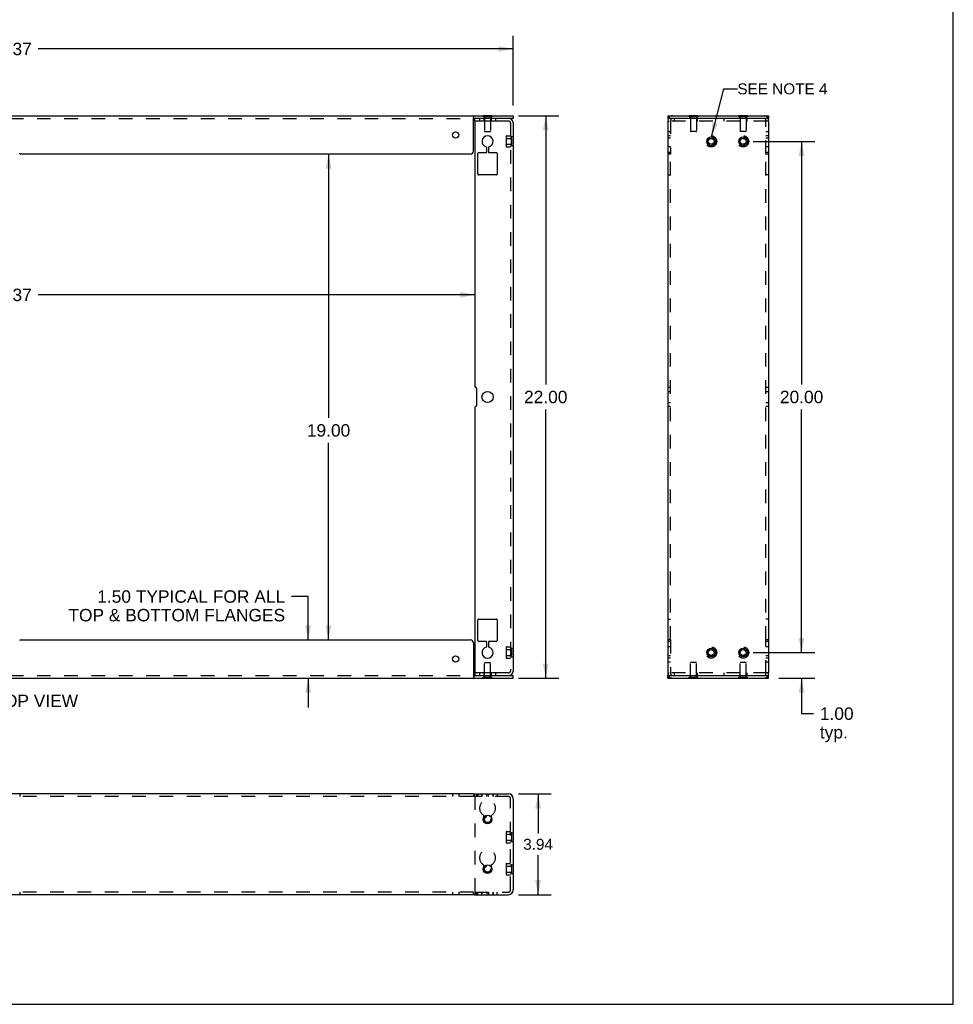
# Model space of a CAD drawing. Header units: inches. Extents: x 0 to 97.1, y 0 to 62.9.
# Tile 12 of 13: x 60.6 to 97.1, y 0 to 38.5. Entities that reach past the tile are written whole.
import ezdxf

# ---------------------------------------------------------------- set-up
doc = ezdxf.new("R2010")
doc.units = ezdxf.units.IN
doc.header["$LTSCALE"] = 5.342857
doc.header["$MEASUREMENT"] = 0
doc.linetypes.add('HIDDEN', pattern=[0.2, 0.1, -0.1])
doc.layers.get('0').update_dxf_attribs({"linetype": 'CONTINUOUS'})
doc.layers.add('DEFAULT_2', color=8, linetype='HIDDEN')
doc.layers.add('DIMENSIONS', color=7, linetype='CONTINUOUS')
doc.styles.get("Standard").update_dxf_attribs({"font": 'arial.ttf'})
doc.dimstyles.new('DIMSTYLE_1', dxfattribs={"dimtxt": 0.428571, "dimasz": 0.571429, "dimexe": 0.09, "dimexo": 0.07, "dimgap": 0.0375, "dimtad": 0, "dimtih": 1, "dimtoh": 1, "dimzin": 4, "dimdsep": 46, "dimtxsty": 'Standard', "dimblk": '_FILLED', "dimblk1": '_FILLED', "dimblk2": '_FILLED', "dimcen": 0.09, "dimazin": 1, "dimtfac": 1, "dimtdec": 3, "dimtofl": 0, "dimtmove": 0, "dimatfit": 3, "dimldrblk": '_FILLED', "dimfxl": 0, "dimtolj": 1, "dimtzin": 4, "dimarcsym": 0})
doc.dimstyles.new('DIMSTYLE_2', dxfattribs={"dimtxt": 0.485714, "dimasz": 0.571429, "dimexe": 0.09, "dimexo": 0.07, "dimgap": 0.0425, "dimtad": 0, "dimtih": 1, "dimtoh": 1, "dimzin": 4, "dimdsep": 46, "dimtxsty": 'Standard', "dimblk": '_FILLED', "dimblk1": '_FILLED', "dimblk2": '_FILLED', "dimcen": 0.09, "dimazin": 1, "dimtfac": 1, "dimtdec": 3, "dimtofl": 0, "dimtmove": 0, "dimatfit": 3, "dimldrblk": '_FILLED', "dimfxl": 0, "dimtolj": 1, "dimtzin": 4, "dimarcsym": 0})
doc.dimstyles.get("Standard").update_dxf_attribs({"dimtxt": 0.485714, "dimasz": 0.571429, "dimexe": 0.09, "dimexo": 0.07, "dimgap": 0.09, "dimtad": 0, "dimtih": 1, "dimtoh": 1, "dimdec": 3, "dimzin": 4, "dimdsep": 46, "dimtxsty": 'Standard', "dimblk": '_FILLED', "dimblk1": '_FILLED', "dimblk2": '_FILLED', "dimcen": 0.09, "dimadec": 3, "dimazin": 1, "dimtp": 0.001, "dimtm": 0.001, "dimtfac": 1, "dimtdec": 3, "dimtofl": 0, "dimtmove": 0, "dimatfit": 3, "dimldrblk": '_FILLED', "dimfxl": 0, "dimtolj": 1, "dimtzin": 4, "dimarcsym": 0})

# ---------------------------------------------------------------- blocks, each defined once
blk = doc.blocks.new('_FILLED')
at = {"color": 0, "linetype": 'ByBlock'}
blk.add_solid([(0, 0), (-1, 0.2), (-1, -0.2)], dxfattribs=at)
blk = doc.blocks.new('*D1')
at = {"layer": 'DIMENSIONS', "color": 2, "linetype": 'Continuous'}
for p, q in [((80.129, 8.229), (81.407, 8.229)), ((80.893, 8.229), (80.893, 6.688)), ((80.893, 4.289), (80.893, 5.831)), ((80.129, 4.289), (81.407, 4.289))]:
    blk.add_line(p, q, dxfattribs=at)
at = {"layer": 'DIMENSIONS', "color": 2, "linetype": 'Continuous', "xscale": 0.5714285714, "yscale": 0.5714285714, "zscale": 0.5714285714}
for p, rotation in [((80.893, 8.229), 90), ((80.893, 4.289), 270)]:
    blk.add_blockref('_FILLED', p, dxfattribs=dict(at, rotation=rotation))
at = {"layer": 'DIMENSIONS', "color": 2, "linetype": 'Continuous', "insert": (80.893, 6.474), "char_height": 0.4286, "width": 1.16463, "attachment_point": 2, "line_spacing_factor": 0.9}
blk.add_mtext('3.94', dxfattribs=at)
blk = doc.blocks.new('*D2')
at = {"layer": 'DIMENSIONS', "color": 2, "linetype": 'Continuous'}
for p, q in [((89.316, 33.761), (91.72, 33.761)), ((91.206, 33.761), (91.206, 24.247)), ((91.206, 13.761), (91.206, 23.276)), ((89.316, 13.761), (91.72, 13.761))]:
    blk.add_line(p, q, dxfattribs=at)
at = {"layer": 'DIMENSIONS', "color": 2, "linetype": 'Continuous', "xscale": 0.5714285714, "yscale": 0.5714285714, "zscale": 0.5714285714}
for p, rotation in [((91.206, 33.761), 90), ((91.206, 13.761), 270)]:
    blk.add_blockref('_FILLED', p, dxfattribs=dict(at, rotation=rotation))
at = {"layer": 'DIMENSIONS', "color": 2, "linetype": 'Continuous', "insert": (91.206, 24.004), "char_height": 0.4857, "width": 1.69729, "attachment_point": 2, "line_spacing_factor": 0.9}
blk.add_mtext('20.00', dxfattribs=at)
blk = doc.blocks.new('*D3')
at = {"layer": 'DIMENSIONS', "color": 2, "linetype": 'Continuous'}
for p, q in [((91.206, 13.761), (91.206, 14.904)), ((89.316, 13.761), (91.72, 13.761)), ((90.316, 12.761), (91.72, 12.761)), ((91.206, 12.761), (91.206, 11.371)), ((91.206, 11.371), (91.677, 11.371))]:
    blk.add_line(p, q, dxfattribs=at)
at = {"layer": 'DIMENSIONS', "color": 2, "linetype": 'Continuous', "xscale": 0.5714285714, "yscale": 0.5714285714, "zscale": 0.5714285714}
for p, rotation in [((91.206, 13.761), 270), ((91.206, 12.761), 90)]:
    blk.add_blockref('_FILLED', p, dxfattribs=dict(at, rotation=rotation))
at = {"layer": 'DIMENSIONS', "color": 2, "linetype": 'Continuous', "insert": (91.92, 11.614), "char_height": 0.4857, "width": 1.31992, "attachment_point": 1, "line_spacing_factor": 0.9}
blk.add_mtext('1.00\\Ptyp.', dxfattribs=at)
blk = doc.blocks.new('*D4')
at = {"layer": 'DIMENSIONS', "color": 2, "linetype": 'Continuous'}
for p, q in [((71.896, 15.954), (71.237, 15.954)), ((71.896, 14.261), (71.896, 15.954)), ((71.896, 12.761), (71.896, 11.618))]:
    blk.add_line(p, q, dxfattribs=at)
at = {"layer": 'DIMENSIONS', "color": 2, "linetype": 'Continuous', "xscale": 0.5714285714, "yscale": 0.5714285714, "zscale": 0.5714285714}
for p, rotation in [((71.896, 14.261), 270), ((71.896, 12.761), 90)]:
    blk.add_blockref('_FILLED', p, dxfattribs=dict(at, rotation=rotation))
at = {"layer": 'DIMENSIONS', "color": 2, "linetype": 'Continuous', "insert": (70.994, 16.197), "char_height": 0.48571, "width": 8.46479, "attachment_point": 3, "line_spacing_factor": 0.9}
blk.add_mtext('1.50 TYPICAL FOR ALL\\PTOP & BOTTOM FLANGES', dxfattribs=at)
blk = doc.blocks.new('*D6')
at = {"layer": 'DIMENSIONS', "color": 2, "linetype": 'Continuous'}
for p, q in [((40.546, 35.161), (40.546, 37.893)), ((79.916, 35.161), (79.916, 37.893)), ((40.546, 37.379), (59.14, 37.379)), ((79.916, 37.379), (61.323, 37.379))]:
    blk.add_line(p, q, dxfattribs=at)
at = {"layer": 'DIMENSIONS', "color": 2, "linetype": 'Continuous', "xscale": 0.5714285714, "yscale": 0.5714285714, "zscale": 0.5714285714, "rotation": 180}
blk.add_blockref('_FILLED', (40.546, 37.379), dxfattribs=at)
at = {"layer": 'DIMENSIONS', "color": 2, "linetype": 'Continuous', "xscale": 0.5714285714, "yscale": 0.5714285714, "zscale": 0.5714285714}
blk.add_blockref('_FILLED', (79.916, 37.379), dxfattribs=at)
at = {"layer": 'DIMENSIONS', "color": 2, "linetype": 'Continuous', "insert": (60.231, 37.621), "char_height": 0.4857, "width": 1.69729, "attachment_point": 2, "line_spacing_factor": 0.9}
blk.add_mtext('39.37', dxfattribs=at)
blk = doc.blocks.new('*D7')
at = {"layer": 'DIMENSIONS', "color": 2, "linetype": 'Continuous'}
for p, q in [((42.046, 27.756), (59.14, 27.756)), ((78.416, 27.756), (61.323, 27.756))]:
    blk.add_line(p, q, dxfattribs=at)
at = {"layer": 'DIMENSIONS', "color": 2, "linetype": 'Continuous', "xscale": 0.5714285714, "yscale": 0.5714285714, "zscale": 0.5714285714, "rotation": 180}
blk.add_blockref('_FILLED', (42.046, 27.756), dxfattribs=at)
at = {"layer": 'DIMENSIONS', "color": 2, "linetype": 'Continuous', "xscale": 0.5714285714, "yscale": 0.5714285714, "zscale": 0.5714285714}
blk.add_blockref('_FILLED', (78.416, 27.756), dxfattribs=at)
at = {"layer": 'DIMENSIONS', "color": 2, "linetype": 'Continuous', "insert": (60.231, 27.999), "char_height": 0.4857, "width": 1.69729, "attachment_point": 2, "line_spacing_factor": 0.9}
blk.add_mtext('36.37', dxfattribs=at)
blk = doc.blocks.new('*D8')
at = {"layer": 'DIMENSIONS', "color": 2, "linetype": 'Continuous'}
for p, q in [((72.693, 33.261), (72.693, 22.94)), ((72.693, 14.261), (72.693, 21.968))]:
    blk.add_line(p, q, dxfattribs=at)
at = {"layer": 'DIMENSIONS', "color": 2, "linetype": 'Continuous', "xscale": 0.5714285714, "yscale": 0.5714285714, "zscale": 0.5714285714}
for p, rotation in [((72.693, 33.261), 90), ((72.693, 14.261), 270)]:
    blk.add_blockref('_FILLED', p, dxfattribs=dict(at, rotation=rotation))
at = {"layer": 'DIMENSIONS', "color": 2, "linetype": 'Continuous', "insert": (72.693, 22.697), "char_height": 0.4857, "width": 1.69729, "attachment_point": 2, "line_spacing_factor": 0.9}
blk.add_mtext('19.00', dxfattribs=at)
blk = doc.blocks.new('*D12')
at = {"layer": 'DIMENSIONS', "color": 2, "linetype": 'Continuous'}
for p, q in [((80.129, 34.761), (81.707, 34.761)), ((81.193, 34.761), (81.193, 24.247)), ((81.193, 12.761), (81.193, 23.276)), ((80.129, 12.761), (81.707, 12.761))]:
    blk.add_line(p, q, dxfattribs=at)
at = {"layer": 'DIMENSIONS', "color": 2, "linetype": 'Continuous', "xscale": 0.5714285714, "yscale": 0.5714285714, "zscale": 0.5714285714}
for p, rotation in [((81.193, 34.761), 90), ((81.193, 12.761), 270)]:
    blk.add_blockref('_FILLED', p, dxfattribs=dict(at, rotation=rotation))
at = {"layer": 'DIMENSIONS', "color": 2, "linetype": 'Continuous', "insert": (81.193, 24.004), "char_height": 0.4857, "width": 1.69729, "attachment_point": 2, "line_spacing_factor": 0.9}
blk.add_mtext('22.00', dxfattribs=at)

msp = doc.modelspace()

# ---------------------------------------------------------------- linework, layer by layer
at = {"color": 7, "linetype": 'Continuous'}
for p, q in [((97.143, 0), (97.143, 62.857)), ((40.546, 34.761), (79.916, 34.761)), ((79.086, 34.766), (78.746, 34.766)), ((78.746, 34.766), (78.746, 34.761)), ((79.086, 34.766), (79.086, 34.761)), ((79.916, 34.761), (79.916, 34.657)), ((85.976, 34.761), (85.976, 34.657)), ((85.976, 34.761), (89.916, 34.761)), ((86.806, 34.766), (86.806, 34.761)), ((87.146, 34.766), (86.806, 34.766)), ((87.146, 34.766), (87.146, 34.761)), ((88.746, 34.766), (88.746, 34.761)), ((89.086, 34.766), (88.746, 34.766)), ((89.086, 34.766), (89.086, 34.761)), ((89.916, 34.761), (89.916, 34.657)), ((78.366, 33.386), (78.366, 34.591)), ((78.372, 34.647), (78.372, 34.669)), ((78.416, 34.553), (78.416, 34.657)), ((78.446, 34.553), (78.416, 34.553)), ((85.976, 34.587), (85.976, 34.553)), ((85.976, 34.553), (86.028, 34.553)), ((89.916, 34.553), (89.864, 34.553)), ((89.915, 34.653), (89.915, 34.657)), ((89.915, 34.636), (89.915, 34.653)), ((89.915, 34.62), (89.915, 34.636)), ((89.916, 34.605), (89.915, 34.62)), ((89.916, 34.553), (89.916, 34.587)), ((60.606, 33.291), (60.606, 33.294)), ((78.241, 33.261), (60.636, 33.261)), ((60.636, 14.261), (78.241, 14.261)), ((60.606, 14.231), (60.606, 14.229)), ((78.366, 14.136), (78.366, 12.932)), ((40.546, 12.761), (79.916, 12.761)), ((78.416, 12.969), (78.446, 12.969)), ((78.416, 12.969), (78.416, 12.865)), ((78.746, 12.756), (78.746, 12.761)), ((78.746, 12.756), (79.086, 12.756)), ((79.086, 12.756), (79.086, 12.761)), ((79.916, 12.761), (79.916, 12.865)), ((85.976, 12.969), (86.028, 12.969)), ((85.976, 12.969), (85.976, 12.935)), ((85.976, 12.918), (85.976, 12.903)), ((85.976, 12.903), (85.976, 12.886)), ((85.976, 12.886), (85.976, 12.87)), ((85.976, 12.87), (85.976, 12.865)), ((85.976, 12.761), (85.976, 12.865)), ((85.976, 12.761), (89.916, 12.761)), ((86.806, 12.756), (86.806, 12.761)), ((86.806, 12.756), (87.146, 12.756)), ((87.146, 12.756), (87.146, 12.761)), ((88.746, 12.756), (88.746, 12.761)), ((88.746, 12.756), (89.086, 12.756)), ((89.086, 12.756), (89.086, 12.761)), ((89.916, 12.969), (89.864, 12.969)), ((89.916, 12.935), (89.916, 12.969)), ((89.916, 12.761), (89.916, 12.865)), ((78.366, 8.229), (42.096, 8.229)), ((78.366, 8.229), (78.366, 8.229)), ((78.376, 8.229), (78.378, 8.229)), ((78.378, 8.229), (78.38, 8.229)), ((78.38, 8.229), (78.383, 8.229)), ((78.383, 8.229), (78.389, 8.229)), ((78.389, 8.229), (78.398, 8.229)), ((78.398, 8.229), (78.409, 8.229)), ((78.409, 8.229), (79.729, 8.229)), ((79.916, 8.042), (79.916, 4.477)), ((78.366, 4.289), (42.096, 4.289)), ((78.366, 4.289), (78.366, 4.289)), ((78.379, 4.29), (78.382, 4.29)), ((78.382, 4.29), (78.385, 4.29)), ((78.385, 4.29), (78.391, 4.29)), ((78.391, 4.29), (78.4, 4.289)), ((78.4, 4.289), (79.729, 4.289)), ((0, 0), (97.143, 0))]:
    msp.add_line(p, q, dxfattribs=at)
at = {"color": 3, "linetype": 'Continuous'}
for p, q in [((79.916, 34.657), (78.413, 34.657)), ((78.416, 34.523), (78.416, 24.166)), ((79.742, 34.553), (78.446, 34.553)), ((79.916, 34.483), (79.916, 13.039)), ((89.916, 34.657), (85.976, 34.657)), ((85.976, 34.553), (85.976, 12.969)), ((89.916, 34.553), (89.916, 12.969)), ((78.885, 33.353), (78.885, 33.52)), ((78.948, 33.52), (78.948, 33.353)), ((78.541, 32.478), (78.541, 33.293)), ((78.571, 33.323), (78.855, 33.323)), ((78.978, 33.323), (79.261, 33.323)), ((79.291, 33.293), (79.291, 32.478)), ((79.261, 32.448), (78.571, 32.448)), ((78.446, 24.136), (78.449, 24.136)), ((78.479, 24.106), (78.479, 23.416)), ((78.416, 23.356), (78.416, 12.999)), ((78.446, 23.386), (78.449, 23.386)), ((78.541, 14.229), (78.541, 15.044)), ((78.571, 15.074), (79.261, 15.074)), ((79.291, 15.044), (79.291, 14.229)), ((78.855, 14.199), (78.571, 14.199)), ((78.885, 14.002), (78.885, 14.169)), ((78.948, 14.169), (78.948, 14.002)), ((79.261, 14.199), (78.978, 14.199)), ((78.413, 12.865), (79.916, 12.865)), ((79.742, 12.969), (78.446, 12.969)), ((85.976, 12.865), (89.916, 12.865))]:
    msp.add_line(p, q, dxfattribs=at)
at = {"color": 7, "linetype": 'Continuous'}
for points in [[(78.372, 34.669), (78.372, 34.676), (78.373, 34.684), (78.373, 34.69), (78.373, 34.697), (78.374, 34.703), (78.374, 34.708), (78.375, 34.714), (78.376, 34.719), (78.376, 34.724), (78.378, 34.729), (78.379, 34.733), (78.38, 34.737), (78.382, 34.741), (78.383, 34.744), (78.385, 34.747), (78.387, 34.75), (78.389, 34.752), (78.391, 34.754), (78.394, 34.756), (78.395, 34.757)], [(78.395, 34.757), (78.396, 34.757), (78.398, 34.758), (78.4, 34.759), (78.403, 34.76), (78.406, 34.761), (78.409, 34.761), (78.413, 34.761)], [(78.366, 34.591), (78.368, 34.598), (78.369, 34.605), (78.37, 34.612), (78.371, 34.62), (78.371, 34.628), (78.372, 34.636), (78.372, 34.645), (78.372, 34.647)], [(89.916, 34.591), (89.916, 34.598), (89.916, 34.605)], [(78.366, 12.932), (78.368, 12.925), (78.369, 12.918), (78.37, 12.91), (78.371, 12.903), (78.371, 12.895), (78.372, 12.886), (78.372, 12.878)], [(78.372, 12.878), (78.372, 12.87), (78.372, 12.854)], [(78.372, 12.854), (78.372, 12.846), (78.373, 12.839), (78.373, 12.832), (78.373, 12.826), (78.374, 12.82), (78.374, 12.814), (78.375, 12.809), (78.376, 12.803), (78.376, 12.799), (78.378, 12.794), (78.379, 12.79), (78.38, 12.786), (78.382, 12.782), (78.383, 12.779), (78.385, 12.776), (78.387, 12.773), (78.389, 12.771), (78.391, 12.769), (78.394, 12.767), (78.395, 12.766)], [(78.395, 12.766), (78.396, 12.765), (78.398, 12.764), (78.4, 12.763), (78.403, 12.762), (78.406, 12.762), (78.409, 12.761), (78.413, 12.761)], [(85.976, 12.932), (85.976, 12.925), (85.976, 12.918)], [(78.366, 8.229), (78.368, 8.229), (78.369, 8.229), (78.37, 8.229), (78.371, 8.229), (78.371, 8.229)], [(78.371, 8.229), (78.372, 8.229), (78.372, 8.229), (78.372, 8.229), (78.372, 8.229), (78.373, 8.229)], [(78.373, 8.229), (78.373, 8.229), (78.373, 8.229), (78.374, 8.229), (78.374, 8.229), (78.375, 8.229), (78.376, 8.229)], [(78.366, 4.289), (78.368, 4.29), (78.369, 4.29), (78.37, 4.29), (78.371, 4.29), (78.371, 4.29), (78.372, 4.29)], [(78.372, 4.29), (78.372, 4.29), (78.372, 4.29), (78.372, 4.29)], [(78.372, 4.29), (78.373, 4.29), (78.373, 4.29), (78.373, 4.29), (78.374, 4.29), (78.374, 4.29), (78.375, 4.29), (78.376, 4.29), (78.376, 4.29), (78.379, 4.29)]]:
    msp.add_lwpolyline(points, dxfattribs=at)
for centre, radius in [((77.666, 34.011), 0.125), ((87.666, 33.761), 0.172), ((88.916, 33.761), 0.172), ((87.666, 33.761), 0.121), ((87.666, 33.761), 0.115), ((88.916, 33.761), 0.121), ((88.916, 33.761), 0.115), ((87.666, 13.761), 0.172), ((87.666, 13.761), 0.121), ((87.666, 13.761), 0.115), ((88.916, 13.761), 0.172), ((88.916, 13.761), 0.121), ((88.916, 13.761), 0.115), ((77.666, 13.511), 0.125), ((78.916, 7.229), 0.17), ((78.916, 5.289), 0.17)]:
    msp.add_circle(centre, radius, dxfattribs=at)
at = {"color": 3, "linetype": 'Continuous'}
for centre, radius in [((87.666, 33.761), 0.172), ((88.916, 33.761), 0.172), ((78.916, 23.761), 0.219), ((87.666, 13.761), 0.172), ((88.916, 13.761), 0.172)]:
    msp.add_circle(centre, radius, dxfattribs=at)
for centre, radius, start, end in [((78.446, 34.523), 0.03, 90, 180), ((79.742, 34.483), 0.174, 0, 90), ((78.916, 33.761), 0.219, 284.314, 255.686), ((78.855, 33.52), 0.03, 0, 75.686), ((78.978, 33.52), 0.03, 104.314, 180), ((78.571, 33.293), 0.03, 90, 180), ((78.855, 33.353), 0.03, 270, 360), ((78.978, 33.353), 0.03, 180, 270), ((79.261, 33.293), 0.03, 0, 90), ((78.571, 32.478), 0.03, 180, 270), ((79.261, 32.478), 0.03, 270, 360), ((78.446, 24.166), 0.03, 180, 270), ((78.449, 24.106), 0.03, 0, 90), ((78.446, 23.356), 0.03, 90, 180), ((78.449, 23.416), 0.03, 270, 360), ((78.571, 15.044), 0.03, 90, 180), ((79.261, 15.044), 0.03, 0, 90), ((78.571, 14.229), 0.03, 180, 270), ((78.916, 13.761), 0.219, 104.314, 75.686), ((78.855, 14.169), 0.03, 0, 90), ((78.855, 14.002), 0.03, 284.314, 360), ((78.978, 14.169), 0.03, 90, 180), ((78.978, 14.002), 0.03, 180, 255.686), ((79.261, 14.229), 0.03, 270, 360), ((78.446, 12.999), 0.03, 180, 270), ((79.742, 13.039), 0.174, 270, 360), ((79.742, 8.055), 0.174, 0, 90), ((79.742, 4.463), 0.174, 270, 360)]:
    msp.add_arc(centre, radius, start, end, dxfattribs=at)
at = {"color": 7, "linetype": 'Continuous'}
for centre, radius, start, end in [((79.742, 34.483), 0.07, 61.1588, 90), ((86.15, 34.587), 0.174, 178.8158, 180), ((89.742, 34.587), 0.174, 0, 1.1842), ((60.636, 33.291), 0.03, 180, 270), ((78.241, 33.386), 0.125, 270, 360), ((60.636, 14.231), 0.03, 90, 180), ((78.241, 14.136), 0.125, 0, 90), ((79.742, 13.039), 0.07, 270, 298.841), ((86.15, 12.935), 0.174, 180, 181.1842), ((89.742, 12.935), 0.174, 358.8158, 360), ((79.729, 8.042), 0.188, 0, 90), ((79.729, 4.477), 0.188, 270, 360)]:
    msp.add_arc(centre, radius, start, end, dxfattribs=at)
at = {"layer": 'DEFAULT_2', "color": 8, "linetype": 'HIDDEN'}
for p, q in [((78.389, 34.752), (78.391, 34.754)), ((78.746, 34.761), (78.746, 34.725)), ((79.086, 34.725), (78.746, 34.725)), ((78.791, 34.761), (78.791, 34.657)), ((78.796, 34.725), (78.796, 34.155)), ((79.036, 34.725), (79.036, 34.155)), ((79.041, 34.761), (79.041, 34.657)), ((79.086, 34.761), (79.086, 34.725)), ((86.806, 34.761), (86.806, 34.725)), ((87.146, 34.725), (86.806, 34.725)), ((86.851, 34.657), (86.851, 34.761)), ((86.856, 34.725), (86.856, 34.155)), ((87.096, 34.725), (87.096, 34.155)), ((87.101, 34.657), (87.101, 34.761)), ((87.146, 34.761), (87.146, 34.725)), ((88.746, 34.761), (88.746, 34.725)), ((89.086, 34.725), (88.746, 34.725)), ((88.791, 34.657), (88.791, 34.761)), ((88.796, 34.725), (88.796, 34.155)), ((89.036, 34.725), (89.036, 34.155)), ((89.041, 34.657), (89.041, 34.761)), ((89.086, 34.761), (89.086, 34.725)), ((89.915, 34.719), (89.916, 34.741)), ((89.915, 34.697), (89.915, 34.719)), ((89.915, 34.676), (89.915, 34.697)), ((89.915, 34.657), (89.915, 34.676)), ((89.916, 34.761), (89.916, 34.761)), ((89.916, 34.741), (89.916, 34.759)), ((42.05, 34.657), (78.413, 34.657)), ((78.372, 34.661), (78.372, 34.668)), ((78.372, 34.654), (78.372, 34.661)), ((78.372, 34.647), (78.372, 34.654)), ((78.604, 34.657), (78.604, 34.553)), ((78.776, 34.657), (78.776, 34.553)), ((79.057, 34.657), (79.057, 34.553)), ((79.229, 34.657), (79.229, 34.553)), ((79.812, 34.483), (79.812, 13.039)), ((89.864, 34.553), (86.028, 34.553)), ((86.08, 34.587), (86.08, 33.261)), ((86.223, 34.657), (86.223, 34.553)), ((87.116, 34.657), (87.116, 34.553)), ((88.163, 34.657), (88.163, 34.553)), ((89.056, 34.657), (89.056, 34.553)), ((89.812, 33.261), (89.812, 34.587)), ((78.806, 34.145), (79.026, 34.145)), ((79.642, 33.969), (79.642, 33.553)), ((79.654, 33.981), (79.812, 33.981)), ((79.812, 33.933), (79.845, 33.933)), ((79.916, 33.933), (79.812, 33.933)), ((79.857, 33.602), (79.857, 33.921)), ((86.08, 34.136), (85.976, 34.136)), ((86.08, 33.98), (85.976, 33.98)), ((87.086, 34.145), (86.866, 34.145)), ((89.026, 34.145), (88.806, 34.145)), ((89.916, 34.136), (89.812, 34.136)), ((89.916, 33.98), (89.812, 33.98)), ((79.642, 33.882), (79.648, 33.876)), ((79.642, 33.64), (79.648, 33.646)), ((79.648, 33.876), (79.851, 33.876)), ((79.648, 33.876), (79.648, 33.646)), ((79.648, 33.646), (79.851, 33.646)), ((79.654, 33.541), (79.812, 33.541)), ((79.812, 33.59), (79.845, 33.59)), ((79.916, 33.589), (79.812, 33.589)), ((79.851, 33.876), (79.857, 33.882)), ((79.851, 33.876), (79.851, 33.646)), ((79.851, 33.646), (79.857, 33.64)), ((86.08, 33.886), (85.976, 33.886)), ((86.08, 33.543), (85.976, 33.543)), ((89.916, 33.886), (89.812, 33.886)), ((89.916, 33.543), (89.812, 33.543)), ((85.976, 33.324), (86.08, 33.324)), ((86.08, 33.323), (85.976, 33.323)), ((86.08, 33.261), (85.976, 33.261)), ((86.08, 14.261), (86.08, 33.261)), ((89.916, 33.324), (89.812, 33.324)), ((89.916, 33.323), (89.812, 33.323)), ((89.812, 14.261), (89.812, 33.261)), ((89.916, 33.261), (89.812, 33.261)), ((85.976, 32.448), (86.08, 32.448)), ((89.916, 32.448), (89.812, 32.448)), ((86.08, 24.136), (85.976, 24.136)), ((85.976, 23.98), (86.08, 23.98)), ((89.916, 24.136), (89.812, 24.136)), ((89.812, 23.98), (89.916, 23.98)), ((85.976, 23.542), (86.08, 23.542)), ((89.812, 23.542), (89.916, 23.542)), ((86.08, 23.386), (85.976, 23.386)), ((89.916, 23.386), (89.812, 23.386)), ((85.976, 15.074), (86.08, 15.074)), ((89.916, 15.074), (89.812, 15.074)), ((86.08, 14.261), (85.976, 14.261)), ((86.08, 14.261), (86.08, 12.935)), ((89.916, 14.261), (89.812, 14.261)), ((89.812, 12.935), (89.812, 14.261)), ((79.642, 13.969), (79.642, 13.553)), ((79.642, 13.882), (79.648, 13.876)), ((79.648, 13.876), (79.851, 13.876)), ((79.648, 13.876), (79.648, 13.646)), ((79.654, 13.981), (79.812, 13.981)), ((79.812, 13.933), (79.845, 13.933)), ((79.812, 13.933), (79.916, 13.933)), ((79.851, 13.876), (79.857, 13.882)), ((79.851, 13.876), (79.851, 13.646)), ((79.857, 13.602), (79.857, 13.921)), ((85.976, 14.199), (86.08, 14.199)), ((86.08, 14.199), (85.976, 14.199)), ((86.08, 13.98), (85.976, 13.98)), ((89.916, 14.199), (89.812, 14.199)), ((89.916, 14.199), (89.812, 14.199)), ((89.916, 13.98), (89.812, 13.98)), ((79.642, 13.64), (79.648, 13.646)), ((79.648, 13.646), (79.851, 13.646)), ((79.654, 13.541), (79.812, 13.541)), ((79.812, 13.59), (79.845, 13.59)), ((79.812, 13.589), (79.916, 13.589)), ((79.851, 13.646), (79.857, 13.64)), ((86.08, 13.636), (85.976, 13.636)), ((86.08, 13.543), (85.976, 13.543)), ((89.916, 13.636), (89.812, 13.636)), ((89.916, 13.543), (89.812, 13.543)), ((78.796, 12.797), (78.796, 13.367)), ((78.806, 13.377), (79.026, 13.377)), ((79.036, 12.797), (79.036, 13.367)), ((86.08, 13.386), (85.976, 13.386)), ((86.856, 12.797), (86.856, 13.367)), ((87.086, 13.377), (86.866, 13.377)), ((87.096, 12.797), (87.096, 13.367)), ((88.796, 12.797), (88.796, 13.367)), ((89.026, 13.377), (88.806, 13.377)), ((89.036, 12.797), (89.036, 13.367)), ((89.916, 13.386), (89.812, 13.386)), ((42.05, 12.865), (78.413, 12.865)), ((78.372, 12.876), (78.372, 12.869)), ((78.372, 12.876), (78.372, 12.87)), ((78.372, 12.862), (78.372, 12.869)), ((78.372, 12.855), (78.372, 12.862)), ((78.373, 12.848), (78.372, 12.855)), ((78.604, 12.969), (78.604, 12.865)), ((78.746, 12.797), (79.086, 12.797)), ((78.746, 12.761), (78.746, 12.797)), ((78.776, 12.969), (78.776, 12.865)), ((78.791, 12.865), (78.791, 12.761)), ((79.041, 12.865), (79.041, 12.761)), ((79.057, 12.969), (79.057, 12.865)), ((79.086, 12.761), (79.086, 12.797)), ((79.229, 12.969), (79.229, 12.865)), ((85.976, 12.865), (85.976, 12.846)), ((85.976, 12.846), (85.976, 12.826)), ((85.976, 12.826), (85.976, 12.803)), ((85.976, 12.803), (85.976, 12.782)), ((85.976, 12.782), (85.976, 12.763)), ((85.976, 12.761), (85.976, 12.761)), ((89.864, 12.969), (86.028, 12.969)), ((86.223, 12.969), (86.223, 12.865)), ((86.806, 12.797), (87.146, 12.797)), ((86.806, 12.761), (86.806, 12.797)), ((86.851, 12.865), (86.851, 12.761)), ((87.101, 12.865), (87.101, 12.761)), ((87.116, 12.969), (87.116, 12.865)), ((87.146, 12.761), (87.146, 12.797)), ((88.163, 12.969), (88.163, 12.865)), ((88.746, 12.797), (89.086, 12.797)), ((88.746, 12.761), (88.746, 12.797)), ((88.791, 12.865), (88.791, 12.761)), ((89.041, 12.865), (89.041, 12.761)), ((89.056, 12.969), (89.056, 12.865)), ((89.086, 12.761), (89.086, 12.797)), ((78.366, 8.125), (42.096, 8.125)), ((60.606, 8.229), (60.606, 8.125)), ((77.541, 8.229), (77.541, 8.125)), ((77.791, 8.229), (77.791, 8.125)), ((78.366, 8.229), (78.366, 8.125)), ((78.366, 8.125), (78.366, 8.125)), ((78.416, 8.147), (78.416, 8.229)), ((78.416, 8.147), (78.416, 4.371)), ((79.742, 8.125), (78.416, 8.125)), ((78.479, 8.229), (78.479, 8.125)), ((78.541, 8.229), (78.541, 8.125)), ((78.697, 8.229), (78.697, 8.125)), ((78.698, 8.125), (78.698, 8.229)), ((78.885, 8.125), (78.885, 8.229)), ((78.948, 8.125), (78.948, 8.229)), ((79.135, 8.125), (79.135, 8.229)), ((79.135, 8.229), (79.135, 8.125)), ((79.291, 8.229), (79.291, 8.125)), ((79.742, 8.229), (79.729, 8.229)), ((79.812, 4.463), (79.812, 8.055)), ((79.916, 8.042), (79.916, 8.055)), ((78.776, 7.229), (78.776, 7.372)), ((79.057, 7.372), (79.057, 7.229)), ((79.642, 6.747), (79.642, 6.331)), ((79.642, 6.66), (79.648, 6.654)), ((79.648, 6.654), (79.851, 6.654)), ((79.648, 6.654), (79.648, 6.424)), ((79.654, 6.759), (79.812, 6.759)), ((79.812, 6.711), (79.845, 6.711)), ((79.812, 6.711), (79.916, 6.711)), ((79.851, 6.654), (79.857, 6.66)), ((79.851, 6.654), (79.851, 6.424)), ((79.857, 6.699), (79.857, 6.38)), ((79.642, 6.418), (79.648, 6.424)), ((79.648, 6.424), (79.851, 6.424)), ((79.654, 6.319), (79.812, 6.319)), ((79.812, 6.368), (79.845, 6.368)), ((79.812, 6.367), (79.916, 6.367)), ((79.851, 6.424), (79.857, 6.418)), ((78.776, 5.289), (78.776, 5.432)), ((79.057, 5.432), (79.057, 5.289)), ((79.642, 5.497), (79.642, 5.081)), ((79.642, 5.41), (79.648, 5.404)), ((79.648, 5.404), (79.851, 5.404)), ((79.648, 5.404), (79.648, 5.174)), ((79.654, 5.509), (79.812, 5.509)), ((79.812, 5.461), (79.845, 5.461)), ((79.812, 5.461), (79.916, 5.461)), ((79.851, 5.404), (79.857, 5.41)), ((79.851, 5.404), (79.851, 5.174)), ((79.857, 5.449), (79.857, 5.13)), ((79.642, 5.168), (79.648, 5.174)), ((79.648, 5.174), (79.851, 5.174)), ((79.654, 5.069), (79.812, 5.069)), ((79.812, 5.118), (79.845, 5.118)), ((79.812, 5.117), (79.916, 5.117)), ((79.851, 5.174), (79.857, 5.168)), ((78.366, 4.393), (42.096, 4.393)), ((60.606, 4.393), (60.606, 4.289)), ((77.541, 4.393), (77.541, 4.289)), ((77.791, 4.393), (77.791, 4.289)), ((78.366, 4.289), (78.366, 4.393)), ((78.366, 4.393), (78.366, 4.393)), ((78.416, 4.393), (79.742, 4.393)), ((78.416, 4.371), (78.416, 4.289)), ((78.479, 4.289), (78.479, 4.393)), ((78.541, 4.289), (78.541, 4.393)), ((78.697, 4.393), (78.697, 4.289)), ((78.698, 4.289), (78.698, 4.393)), ((78.885, 4.393), (78.885, 4.289)), ((78.948, 4.393), (78.948, 4.289)), ((79.135, 4.289), (79.135, 4.393)), ((79.135, 4.393), (79.135, 4.289)), ((79.291, 4.289), (79.291, 4.393)), ((79.729, 4.289), (79.742, 4.289)), ((79.916, 4.463), (79.916, 4.477))]:
    msp.add_line(p, q, dxfattribs=at)
for points in [[(78.372, 34.668), (78.373, 34.674), (78.373, 34.677), (78.373, 34.68), (78.373, 34.683), (78.373, 34.686), (78.374, 34.689), (78.374, 34.692), (78.374, 34.695), (78.374, 34.698), (78.375, 34.7), (78.375, 34.703), (78.375, 34.706), (78.376, 34.708), (78.376, 34.711), (78.376, 34.714), (78.377, 34.716), (78.377, 34.719), (78.378, 34.721), (78.378, 34.724), (78.379, 34.726), (78.379, 34.729), (78.38, 34.731), (78.38, 34.733), (78.381, 34.735), (78.382, 34.738), (78.382, 34.74), (78.383, 34.741), (78.384, 34.743), (78.385, 34.745), (78.386, 34.747), (78.387, 34.748), (78.388, 34.75), (78.389, 34.751), (78.39, 34.752), (78.391, 34.753), (78.392, 34.754), (78.392, 34.755)], [(78.373, 34.697), (78.374, 34.703), (78.374, 34.708), (78.375, 34.714), (78.376, 34.719), (78.376, 34.724), (78.378, 34.729), (78.379, 34.733), (78.38, 34.737), (78.382, 34.741), (78.383, 34.744), (78.385, 34.747), (78.387, 34.75)], [(78.393, 34.756), (78.394, 34.756), (78.395, 34.757)], [(78.395, 34.757), (78.396, 34.757), (78.398, 34.758), (78.4, 34.759), (78.403, 34.76), (78.406, 34.761), (78.409, 34.761)], [(89.916, 34.759), (89.916, 34.761), (89.916, 34.761)], [(78.392, 12.768), (78.392, 12.769), (78.391, 12.769), (78.39, 12.771), (78.389, 12.772), (78.388, 12.773), (78.387, 12.774), (78.386, 12.776), (78.385, 12.777), (78.384, 12.779), (78.383, 12.781), (78.383, 12.783), (78.382, 12.785), (78.381, 12.787), (78.38, 12.789), (78.38, 12.792), (78.379, 12.794), (78.379, 12.796), (78.378, 12.799), (78.378, 12.801), (78.377, 12.804), (78.377, 12.806), (78.376, 12.809), (78.376, 12.811), (78.376, 12.814), (78.375, 12.817), (78.375, 12.819), (78.375, 12.822), (78.374, 12.825), (78.374, 12.828), (78.374, 12.83), (78.374, 12.833), (78.373, 12.836), (78.373, 12.839), (78.373, 12.842), (78.373, 12.845), (78.373, 12.848)], [(78.373, 12.826), (78.374, 12.82), (78.374, 12.814)], [(78.376, 12.803), (78.376, 12.799), (78.378, 12.794), (78.379, 12.79), (78.38, 12.786), (78.382, 12.782), (78.383, 12.779), (78.385, 12.776), (78.387, 12.773), (78.389, 12.771), (78.391, 12.769), (78.394, 12.767), (78.395, 12.766)], [(78.395, 12.766), (78.394, 12.766), (78.393, 12.767)], [(78.395, 12.766), (78.396, 12.765), (78.398, 12.764)], [(78.4, 12.763), (78.403, 12.762), (78.406, 12.762), (78.409, 12.761)], [(85.976, 12.763), (85.976, 12.761), (85.976, 12.761)]]:
    msp.add_lwpolyline(points, dxfattribs=at)
for centre, radius in [((87.666, 33.761), 0.22), ((88.916, 33.761), 0.22), ((87.666, 13.761), 0.22), ((88.916, 13.761), 0.22), ((78.916, 7.229), 0.125), ((78.916, 7.229), 0.12), ((78.916, 5.289), 0.125), ((78.916, 5.289), 0.12)]:
    msp.add_circle(centre, radius, dxfattribs=at)
for centre, radius, start, end in [((86.15, 34.587), 0.174, 90, 178.8158), ((89.742, 34.587), 0.174, 1.1842, 90), ((79.742, 34.483), 0.07, 0, 61.1588), ((86.15, 34.587), 0.07, 90, 180), ((89.742, 34.587), 0.07, 0, 90), ((78.806, 34.155), 0.01, 180, 270), ((79.026, 34.155), 0.01, 270, 360), ((79.654, 33.969), 0.012, 90, 180), ((79.845, 33.921), 0.012, 360, 90), ((86.866, 34.155), 0.01, 180, 270), ((87.086, 34.155), 0.01, 270, 360), ((88.806, 34.155), 0.01, 180, 270), ((89.026, 34.155), 0.01, 270, 360), ((79.654, 33.553), 0.012, 180, 270), ((79.845, 33.602), 0.012, 270, 0), ((79.654, 13.969), 0.012, 90, 180), ((79.845, 13.921), 0.012, 360, 90), ((79.654, 13.553), 0.012, 180, 270), ((79.845, 13.602), 0.012, 270, 0), ((78.806, 13.367), 0.01, 90, 180), ((79.026, 13.367), 0.01, 0, 90), ((86.866, 13.367), 0.01, 90, 180), ((87.086, 13.367), 0.01, 0, 90), ((88.806, 13.367), 0.01, 90, 180), ((89.026, 13.367), 0.01, 0, 90), ((79.742, 13.039), 0.07, 298.841, 360), ((86.15, 12.935), 0.174, 181.1842, 270), ((86.15, 12.935), 0.07, 180, 270), ((89.742, 12.935), 0.07, 270, 360), ((89.742, 12.935), 0.174, 270, 358.8158), ((79.742, 8.055), 0.07, 0, 90), ((78.916, 7.669), 0.312, 299.8552, 240.1448), ((78.746, 7.372), 0.03, 0, 60.1448), ((79.087, 7.372), 0.03, 119.8552, 180), ((78.916, 7.229), 0.141, 180, 360), ((79.654, 6.747), 0.012, 90, 180), ((79.845, 6.699), 0.012, 0, 90), ((79.654, 6.331), 0.012, 180, 270), ((79.845, 6.38), 0.012, 270, 360), ((78.916, 5.729), 0.312, 299.8552, 240.1448), ((78.746, 5.432), 0.03, 0, 60.1448), ((79.087, 5.432), 0.03, 119.8552, 180), ((79.654, 5.497), 0.012, 90, 180), ((79.845, 5.449), 0.012, 0, 90), ((78.916, 5.289), 0.141, 180, 360), ((79.654, 5.081), 0.012, 180, 270), ((79.845, 5.13), 0.012, 270, 360), ((79.742, 4.463), 0.07, 270, 360)]:
    msp.add_arc(centre, radius, start, end, dxfattribs=at)

# ---------------------------------------------------------------- texts
at = {"layer": 'DIMENSIONS', "color": 2, "linetype": 'Continuous', "line_spacing_factor": 0.9}
for s, insert, char_height, width, attachment_point in [('SEE NOTE 4', (88.692, 36.03), 0.4286, 3.51938, 1), ('BASE TOP VIEW', (60.234, 12.116), 0.48571, 5.30313, 2)]:
    msp.add_mtext(s, dxfattribs=dict(at, insert=insert, char_height=char_height, width=width, attachment_point=attachment_point))

# ---------------------------------------------------------------- dimensions: what is measured, and where the dimension line sits
at = {"layer": 'DIMENSIONS', "color": 2, "linetype": 'Continuous'}
for base, p1, p2, angle, dimstyle, picture, middle in [((40.546, 37.379), (79.916, 35.091), (40.546, 35.091), 180, 'DIMSTYLE_2', '*D6', (60.23, 37.376)), ((81.193, 34.761), (80.059, 12.761), (80.059, 34.761), 90, 'DIMSTYLE_2', '*D12', (81.187, 23.759)), ((91.206, 13.761), (89.246, 33.761), (89.246, 13.761), 270, 'DIMSTYLE_2', '*D2', (91.199, 23.759)), ((72.693, 14.261), (78.241, 33.261), (78.241, 14.261), 270, 'DIMSTYLE_2', '*D8', (72.714, 22.451)), ((42.046, 27.756), (78.416, 12.969), (42.046, 12.969), 180, 'DIMSTYLE_2', '*D7', (60.23, 27.753)), ((80.893, 4.289), (80.059, 8.229), (80.059, 4.289), 270, 'DIMSTYLE_1', '*D1', (80.892, 6.257))]:
    dim = msp.add_linear_dim(base=base, p1=p1, p2=p2, angle=angle, dimstyle=dimstyle, dxfattribs=at)
    dim.commit()
    dim.dimension.update_dxf_attribs({"geometry": picture, "text_midpoint": middle, "dimtype": 160})
for base, p1, p2, angle, text, picture, middle in [((71.896, 12.761), (42.221, 14.261), (78.366, 12.761), 270, '<> TYPICAL FOR ALL\\PTOP & BOTTOM FLANGES', '*D4', (66.762, 15.59)), ((91.206, 13.761), (90.246, 12.761), (89.246, 13.761), 90, '<>\\Ptyp.', '*D3', (92.58, 11.007))]:
    dim = msp.add_linear_dim(base=base, p1=p1, p2=p2, angle=angle, text=text, dimstyle='DIMSTYLE_2', dxfattribs=at)
    dim.commit()
    dim.dimension.update_dxf_attribs({"geometry": picture, "text_midpoint": middle, "dimtype": 160})

# ---------------------------------------------------------------- leaders
at = {"layer": 'DIMENSIONS', "color": 2, "linetype": 'Continuous', "annotation_type": 0, "has_hookline": 1, "hookline_direction": 1, "text_width": 3.471}
msp.add_leader([(87.679, 33.933), (88.162, 35.816), (88.692, 35.816)], dimstyle='Standard', override={"dimtad": 0}, dxfattribs=at)

doc.saveas('drawing.dxf')
